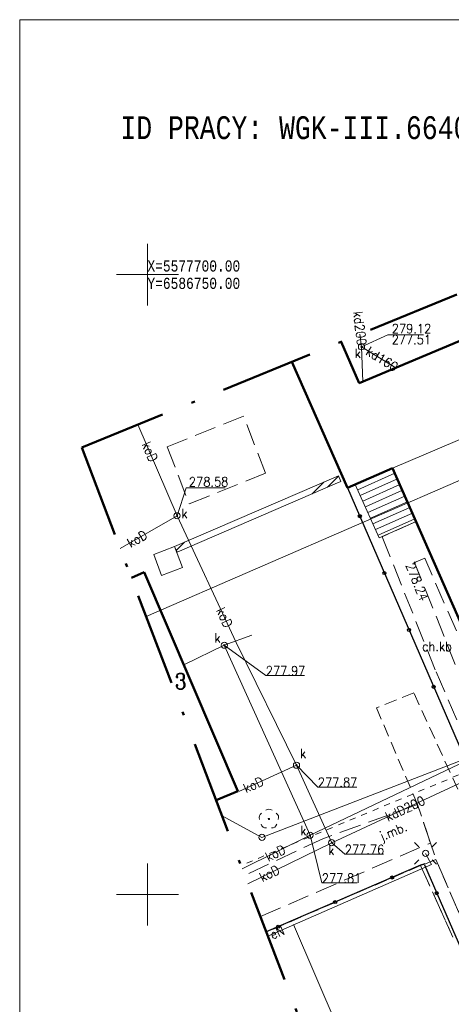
# Model space of a CAD drawing. Extents: x 6586740 to 6586888, y 5577511 to 5577721.
# Tile 3 of 7: x 6586740 to 6586774, y 5577641 to 5577721. Entities that reach past the tile are written whole.
import ezdxf
from ezdxf.enums import TextEntityAlignment as Align

# ---------------------------------------------------------------- set-up
doc = ezdxf.new("R2010")
doc.units = 0
doc.header["$MEASUREMENT"] = 0
for name, pattern in [('0.5_0.5', [1, 0.5, -0.5]), ('1.0_0.5', [1.5, 1, -0.5]), ('SKARP1000', [2.45, 1.75, -0.7]), ('ZAKRES500', [12.8, 7.5, -2.5, 0.3, -2.5])]:
    doc.linetypes.add(name, pattern=pattern)
for name, color, linetype, lineweight in [('312-BUDYNEK', 7, 'Continuous', 0), ('312-BUDYNEK EWIDENCYJNY', 7, 'Continuous', 0), ('CO PRZEW.', 7, 'Continuous', 0), ('ENN PRZEWÓD', 7, 'Continuous', 0), ('GRANICZNIK', 7, 'Continuous', 0), ('K PRZEW.', 7, 'Continuous', 0), ('MOSTY', 7, 'Continuous', 0), ('OGRODZENIA', 7, 'Continuous', 0), ('OPIS BUDYNKÓW', 7, 'Continuous', 0), ('OSNOWA', 7, 'Continuous', 0), ('PIKIETA', 7, 'Continuous', 0), ('RAMKA SEK.', 7, 'Continuous', 0), ('SZKIC PODST.', 7, 'Continuous', 0), ('T OPISY', 7, 'Continuous', 0), ('T PRZEW.', 7, 'Continuous', 0), ('W ELEM.', 7, 'Continuous', 0), ('ZIELEÑ', 7, 'Continuous', 0)]:
    doc.layers.add(name, color=color, linetype=linetype, lineweight=lineweight)
doc.styles.add('MONOTXT', font='MONOTXT')
doc.styles.add('ROMANC', font='ROMANC')

msp = doc.modelspace()

# ---------------------------------------------------------------- linework, layer by layer
at = {"layer": '312-BUDYNEK', "color": 94, "linetype": '0.5_0.5', "lineweight": 0}
msp.add_line((6586817.54, 5577677.33), (6586757.542552, 5577652.342505), dxfattribs=at)
at = {"layer": '312-BUDYNEK EWIDENCYJNY', "color": 7, "linetype": 'Continuous', "lineweight": 50}
for p, q in [((6586767.06, 5577691.24), (6586778.79, 5577696.19)), ((6586765.610296, 5577694.593533), (6586767.06, 5577691.24)), ((6586766.12, 5577682.81), (6586761.637126, 5577692.969464)), ((6586769.75, 5577684.4), (6586766.12, 5577682.81)), ((6586777.35, 5577667.09), (6586769.75, 5577684.4)), ((6586748.706258, 5577675.552909), (6586749.75, 5577675.99)), ((6586749.75, 5577675.99), (6586757.29, 5577658.34)), ((6586757.29, 5577658.34), (6586755.538905, 5577657.60551))]:
    msp.add_line(p, q, dxfattribs=at)
at = {"layer": '312-BUDYNEK EWIDENCYJNY', "color": 7, "linetype": 'Continuous', "lineweight": 0}
for p, q in [((6586765.39, 5577683.78), (6586752.19, 5577678.07)), ((6586765.39, 5577683.78), (6586752.19, 5577678.07)), ((6586763.267, 5577682.323), (6586764.216, 5577683.272)), ((6586764.514, 5577682.863), (6586765.402, 5577683.751)), ((6586765.13, 5577683.13), (6586765.59, 5577683.32)), ((6586765.13, 5577683.13), (6586765.59, 5577683.32)), ((6586765.59, 5577683.32), (6586765.39, 5577683.78)), ((6586765.59, 5577683.32), (6586765.39, 5577683.78)), ((6586752.39, 5577677.61), (6586765.13, 5577683.13)), ((6586752.39, 5577677.61), (6586765.13, 5577683.13)), ((6586752.19, 5577678.07), (6586750.51, 5577677.44)), ((6586752.84, 5577676.38), (6586752.19, 5577678.07)), ((6586752.19, 5577678.07), (6586752.39, 5577677.61)), ((6586752.19, 5577678.07), (6586752.39, 5577677.61)), ((6586752.329, 5577677.749), (6586753.001, 5577678.421)), ((6586750.51, 5577677.44), (6586751.13, 5577675.73)), ((6586751.13, 5577675.73), (6586752.84, 5577676.38))]:
    msp.add_line(p, q, dxfattribs=at)
at = {"layer": '312-BUDYNEK EWIDENCYJNY', "color": 7, "linetype": '1.0_0.5', "lineweight": 0}
for p, q in [((6586772.01, 5577652.34), (6586759.586134, 5577646.974603)), ((6586774.6, 5577646.57), (6586772.01, 5577652.34))]:
    msp.add_line(p, q, dxfattribs=at)
at = {"layer": 'CO PRZEW.', "color": 215, "linetype": 'Continuous', "lineweight": 0}
msp.add_line((6586815.098387, 5577700.821472), (6586749.8986, 5577672.420969), dxfattribs=at)
at = {"layer": 'ENN PRZEWÓD', "color": 1, "linetype": 'Continuous', "lineweight": 0}
for p, q in [((6586772.9, 5577652.42), (6586772.41, 5577653.32)), ((6586759.710788, 5577646.647173), (6586772.9, 5577652.42))]:
    msp.add_line(p, q, dxfattribs=at)
at = {"layer": 'GRANICZNIK', "color": 7, "linetype": 'Continuous', "lineweight": 0}
for p, q in [((6586778.79, 5577696.19), (6586767.06, 5577691.24)), ((6586767.06, 5577691.24), (6586765.610296, 5577694.593533)), ((6586761.637126, 5577692.969464), (6586766.12, 5577682.81)), ((6586781.88, 5577689.57), (6586769.75, 5577684.4)), ((6586769.75, 5577684.4), (6586781.88, 5577689.57)), ((6586766.12, 5577682.81), (6586769.75, 5577684.4)), ((6586769.75, 5577684.4), (6586777.35, 5577667.09)), ((6586749.75, 5577675.99), (6586748.706258, 5577675.552909)), ((6586757.29, 5577658.34), (6586749.75, 5577675.99)), ((6586755.538905, 5577657.60551), (6586757.29, 5577658.34))]:
    msp.add_line(p, q, dxfattribs=at)
at = {"layer": 'K PRZEW.', "color": 17, "linetype": 'Continuous', "lineweight": 0}
for p, q in [((6586767.25, 5577694.18), (6586767.125307, 5577695.212808)), ((6586767.36, 5577691.36), (6586767.25, 5577694.18)), ((6586767.25, 5577694.18), (6586770.02, 5577692.49)), ((6586752.39, 5577680.55), (6586749.237228, 5577687.900892)), ((6586747.812714, 5577677.899992), (6586752.39, 5577680.55)), ((6586757.16, 5577670.32), (6586752.39, 5577680.55)), ((6586756.19, 5577670.11), (6586758.4, 5577670.91)), ((6586752.98, 5577668.56), (6586756.19, 5577670.11)), ((6586763.1, 5577654.78), (6586756.19, 5577670.11)), ((6586762.01, 5577660.43), (6586757.16, 5577670.32)), ((6586780.97, 5577663.31), (6586763.1, 5577654.78)), ((6586762.01, 5577660.43), (6586757.37, 5577658.32)), ((6586764.85, 5577654.18), (6586762.01, 5577660.43)), ((6586775.12, 5577658.96), (6586764.85, 5577654.18)), ((6586757.647271, 5577652.06744), (6586763.1, 5577654.78)), ((6586764.85, 5577654.18), (6586758.101855, 5577650.873378)), ((6586773.58, 5577620.01), (6586761.78, 5577647.59))]:
    msp.add_line(p, q, dxfattribs=at)
at = {"layer": 'K PRZEW.', "color": 7, "linetype": 'Continuous', "lineweight": 0}
for p, q in [((6586767.25, 5577694.18), (6586769.381305, 5577695.150868)), ((6586769.381305, 5577695.150868), (6586772.235305, 5577695.150868)), ((6586752.39, 5577680.55), (6586753.11816, 5577682.807474)), ((6586753.11816, 5577682.807474), (6586756.26416, 5577682.807474)), ((6586756.19, 5577670.11), (6586759.54, 5577667.66)), ((6586759.54, 5577667.66), (6586762.659, 5577667.66)), ((6586762.01, 5577660.43), (6586763.73, 5577658.66)), ((6586763.73, 5577658.66), (6586766.881, 5577658.66)), ((6586763.1, 5577654.78), (6586764.05, 5577650.93)), ((6586764.85, 5577654.18), (6586765.9, 5577653.24)), ((6586765.9, 5577653.24), (6586769.014, 5577653.24)), ((6586764.05, 5577650.93), (6586766.904, 5577650.93))]:
    msp.add_line(p, q, dxfattribs=at)
at = {"layer": 'K PRZEW.', "color": 17, "linetype": 'Continuous', "lineweight": 0}
for centre in [(6586767.249861, 5577694.180289), (6586752.389861, 5577680.550289), (6586756.189861, 5577670.110289), (6586762.009861, 5577660.430289), (6586763.099861, 5577654.780289), (6586764.849861, 5577654.180289)]:
    msp.add_circle(centre, 0.25, dxfattribs=at)
for centre in [(6586767.249861, 5577694.180289), (6586752.389861, 5577680.550289), (6586756.189861, 5577670.110289), (6586762.009861, 5577660.430289), (6586763.099861, 5577654.780289), (6586764.849861, 5577654.180289)]:
    msp.add_arc(centre, 0.045, 0, 359.999427, dxfattribs=at)
at = {"layer": 'MOSTY', "color": 7, "linetype": 'SKARP1000', "lineweight": 0}
for p, q in [((6586757.74, 5577688.59), (6586751.6, 5577686.11)), ((6586759.51, 5577683.98), (6586757.74, 5577688.59)), ((6586751.6, 5577686.11), (6586753.37, 5577681.51)), ((6586753.37, 5577681.51), (6586759.51, 5577683.98)), ((6586771.65, 5577680.08), (6586768.91, 5577678.86)), ((6586772.84, 5577677.36), (6586771.65, 5577680.08)), ((6586768.91, 5577678.86), (6586773.26, 5577667.95)), ((6586771.53, 5577676.78), (6586772.339861, 5577677.130289)), ((6586775.882894, 5577669.01755), (6586772.339861, 5577677.130289)), ((6586774.8, 5577668.54), (6586771.53, 5577676.78)), ((6586773.26, 5577667.95), (6586776.73, 5577659.94)), ((6586771.77, 5577657.27), (6586764.19, 5577654.53)), ((6586772.8, 5577654.15), (6586771.77, 5577657.27)), ((6586764.19, 5577654.53), (6586757.845556, 5577651.546601)), ((6586759.108577, 5577648.229009), (6586772.8, 5577654.15)), ((6586772.35, 5577652.46), (6586772.01, 5577652.34)), ((6586772.01, 5577652.34), (6586774.6, 5577646.57)), ((6586773.24, 5577652.83), (6586772.35, 5577652.46)), ((6586795.49113, 5577601.391152), (6586773.24, 5577652.83))]:
    msp.add_line(p, q, dxfattribs=at)
at = {"layer": 'OGRODZENIA', "color": 7, "linetype": 'Continuous', "lineweight": 25}
for p, q in [((6586766.119861, 5577682.810289), (6586776.079861, 5577659.780289)), ((6586772.009861, 5577652.360289), (6586759.579861, 5577646.991289)), ((6586772.349861, 5577652.470289), (6586772.009861, 5577652.360289)), ((6586772.319861, 5577652.400289), (6586794.580861, 5577600.964289))]:
    msp.add_line(p, q, dxfattribs=at)
for centre in [(6586767.112369, 5577680.515397), (6586769.097106, 5577675.92619), (6586771.081843, 5577671.336983), (6586773.06658, 5577666.747777), (6586769.714944, 5577651.368678), (6586773.312982, 5577650.105662), (6586765.124833, 5577649.386034), (6586760.534721, 5577647.40339)]:
    msp.add_circle(centre, 0.125, dxfattribs=at)
at = {"layer": 'OPIS BUDYNKÓW', "color": 7, "linetype": 'Continuous', "lineweight": 0}
msp.add_circle((6586771.53, 5577676.76), 0.05, dxfattribs=at)
at = {"layer": 'OSNOWA', "color": 94, "linetype": 'Continuous', "lineweight": 0}
for centre, radius, start, end in [((6586759.409861, 5577656.214289), 0.4, 121.308, 202.548), ((6586759.789861, 5577656.490289), 0.4, 49.272, 130.728), ((6586760.169861, 5577656.214289), 0.4, 337.452, 58.692), ((6586759.554861, 5577655.766289), 0.4, 193.221, 274.871), ((6586759.789861, 5577656.090289), 0.05, 0, 359.999427), ((6586760.024861, 5577655.766289), 0.4, 265.129, 346.779)]:
    msp.add_arc(centre, radius, start, end, dxfattribs=at)
at = {"layer": 'PIKIETA', "color": 7, "linetype": 'Continuous', "lineweight": 0}
for p, q in [((6586739.711783, 5577510.56803), (6586739.711783, 5577720.56803)), ((6586739.711783, 5577720.56803), (6586888.211783, 5577720.56803)), ((6586749.999861, 5577697.500289), (6586749.999861, 5577702.500289)), ((6586747.499861, 5577700.000289), (6586752.499861, 5577700.000289)), ((6586749.999861, 5577647.500289), (6586749.999861, 5577652.500289)), ((6586747.499861, 5577650.000289), (6586752.499861, 5577650.000289))]:
    msp.add_line(p, q, dxfattribs=at)
at = {"layer": 'RAMKA SEK.', "color": 7, "linetype": '1.0_0.5', "lineweight": 0}
for p, q in [((6586771.46, 5577666.27), (6586768.45, 5577665.06)), ((6586776.88, 5577654.39), (6586771.46, 5577666.27)), ((6586768.45, 5577665.06), (6586771.77, 5577657.27)), ((6586771.77, 5577657.27), (6586772.8, 5577654.15)), ((6586772.8, 5577654.15), (6586773.24, 5577652.83)), ((6586773.24, 5577652.83), (6586795.505102, 5577601.397703))]:
    msp.add_line(p, q, dxfattribs=at)
at = {"layer": 'SZKIC PODST.', "color": 5, "linetype": 'ZAKRES500', "lineweight": 50}
for p, q in [((6586810.47, 5577712.93), (6586744.71, 5577686.05)), ((6586744.71, 5577686.05), (6586779.75, 5577594.01))]:
    msp.add_line(p, q, dxfattribs=at)
at = {"layer": 'T PRZEW.', "color": 42, "linetype": 'Continuous', "lineweight": 0}
for p, q in [((6586789.54, 5577666.35), (6586759.23, 5577654.61)), ((6586759.23, 5577654.61), (6586756.015979, 5577656.352374))]:
    msp.add_line(p, q, dxfattribs=at)
msp.add_circle((6586759.229861, 5577654.610289), 0.25, dxfattribs=at)
at = {"layer": 'W ELEM.', "color": 7, "linetype": 'Continuous', "lineweight": 0}
for p, q in [((6586766.75, 5577683.08), (6586769.75, 5577684.4)), ((6586766.75, 5577683.08), (6586769.75, 5577684.4)), ((6586769.75, 5577684.4), (6586771.65, 5577680.08)), ((6586769.75, 5577684.4), (6586771.65, 5577680.08)), ((6586769.936, 5577683.976), (6586766.946, 5577682.64)), ((6586770.138, 5577683.518), (6586767.15, 5577682.184)), ((6586768.68, 5577678.76), (6586766.75, 5577683.08)), ((6586768.68, 5577678.76), (6586766.75, 5577683.08)), ((6586770.339, 5577683.061), (6586767.354, 5577681.727)), ((6586770.54, 5577682.603), (6586767.558, 5577681.271)), ((6586770.742, 5577682.145), (6586767.762, 5577680.814)), ((6586770.943, 5577681.688), (6586767.966, 5577680.358)), ((6586771.144, 5577681.23), (6586768.17, 5577679.901)), ((6586771.346, 5577680.772), (6586768.374, 5577679.445)), ((6586771.547, 5577680.315), (6586768.578, 5577678.988)), ((6586771.65, 5577680.08), (6586768.68, 5577678.76)), ((6586771.65, 5577680.08), (6586768.68, 5577678.76)), ((6586771.879861, 5577653.851289), (6586771.526861, 5577654.204289)), ((6586772.940861, 5577653.851289), (6586773.293861, 5577654.204289)), ((6586771.879861, 5577652.790289), (6586771.526861, 5577652.437289)), ((6586772.940861, 5577652.790289), (6586773.293861, 5577652.437289))]:
    msp.add_line(p, q, dxfattribs=at)
msp.add_circle((6586772.409861, 5577653.320289), 0.25, dxfattribs=at)

# ---------------------------------------------------------------- texts
at = {"layer": 'ENN PRZEWÓD', "color": 1, "linetype": 'Continuous', "lineweight": 0, "style": 'ROMANC', "width": 0.9}
msp.add_text('eN', height=0.75, rotation=23.64, dxfattribs=at).set_placement((6586760.075861, 5577646.363289))
at = {"layer": 'GRANICZNIK', "color": 7, "linetype": 'Continuous', "lineweight": 0, "style": 'ROMANC', "width": 0.900001}
msp.add_text('3', height=1.249998, dxfattribs=at).set_placement((6586752.677861, 5577667.199289), align=Align.MIDDLE)
at = {"layer": 'K PRZEW.', "color": 17, "linetype": 'Continuous', "lineweight": 0, "style": 'ROMANC', "width": 0.9}
for s, rotation, p in [('kd200', 276.9, (6586767.122699, 5577695.670452)), ('kd160', 328.599, (6586768.909878, 5577693.190208)), ('kdD200', 25, (6586770.759522, 5577656.930904))]:
    msp.add_text(s, height=0.75, rotation=rotation, dxfattribs=at).set_placement(p, align=Align.MIDDLE)
for s, p in [('279.12', (6586769.688861, 5577695.270289)), ('277.51', (6586769.674861, 5577694.385289)), ('278.58', (6586753.341861, 5577682.913289)), ('k', (6586752.734861, 5577680.362289)), ('k', (6586755.409861, 5577670.318289)), ('277.97', (6586759.539861, 5577667.668289)), ('k', (6586762.289861, 5577661.010289)), ('277.87', (6586763.729861, 5577658.668289)), ('k', (6586762.315861, 5577654.783289)), ('k', (6586764.568861, 5577653.194289)), ('277.76', (6586765.899861, 5577653.248289)), ('277.81', (6586764.049861, 5577650.938289))]:
    msp.add_text(s, height=0.75, dxfattribs=at).set_placement(p)
msp.add_text('k', height=0.75, dxfattribs=at).set_placement((6586766.699861, 5577694.029289), align=Align.TOP_LEFT)
for rotation, p in [(293.211, (6586749.521861, 5577686.329289)), (30.069, (6586748.649861, 5577677.950289)), (294.999, (6586755.519861, 5577672.940289)), (24.454, (6586757.939861, 5577658.170289)), (26.448, (6586759.737861, 5577652.631289)), (26.103, (6586759.255861, 5577651.001289))]:
    msp.add_text('koD', height=0.75, rotation=rotation, dxfattribs=at).set_placement(p)
at = {"layer": 'OPIS BUDYNKÓW', "color": 7, "linetype": 'Continuous', "lineweight": 0, "style": 'ROMANC', "width": 0.9}
msp.add_text('278.24', height=0.75, rotation=291.793628, dxfattribs=at).set_placement((6586770.791861, 5577676.557289))
at = {"layer": 'PIKIETA', "color": 7, "linetype": 'Continuous', "lineweight": 0, "style": 'MONOTXT', "width": 0.8}
for s, p in [('X=5577700.00', (6586749.999861, 5577700.700289)), ('Y=6586750.00', (6586749.999861, 5577699.300289))]:
    msp.add_text(s, height=0.9, dxfattribs=at).set_placement(p, align=Align.MIDDLE_LEFT)
at = {"layer": 'SZKIC PODST.', "color": 7, "linetype": 'Continuous', "lineweight": 0, "style": 'MONOTXT', "width": 0.800412}
msp.add_text('ID PRACY: WGK-III.6640.905.2025', height=1.844538, dxfattribs=at).set_placement((6586747.829861, 5577711.856289), align=Align.MIDDLE_LEFT)
at = {"layer": 'T OPISY', "color": 7, "linetype": 'Continuous', "lineweight": 0, "style": 'ROMANC', "width": 0.9}
msp.add_text('j.mb.', height=0.75, rotation=22.61645, dxfattribs=at).set_placement((6586769.843669, 5577654.986408), align=Align.MIDDLE)
at = {"layer": 'ZIELEÑ', "color": 7, "linetype": 'Continuous', "lineweight": 0, "style": 'ROMANC', "width": 0.9}
msp.add_text('ch.kb', height=0.75, dxfattribs=at).set_placement((6586773.329861, 5577670.010289), align=Align.MIDDLE)

doc.saveas('drawing.dxf')
